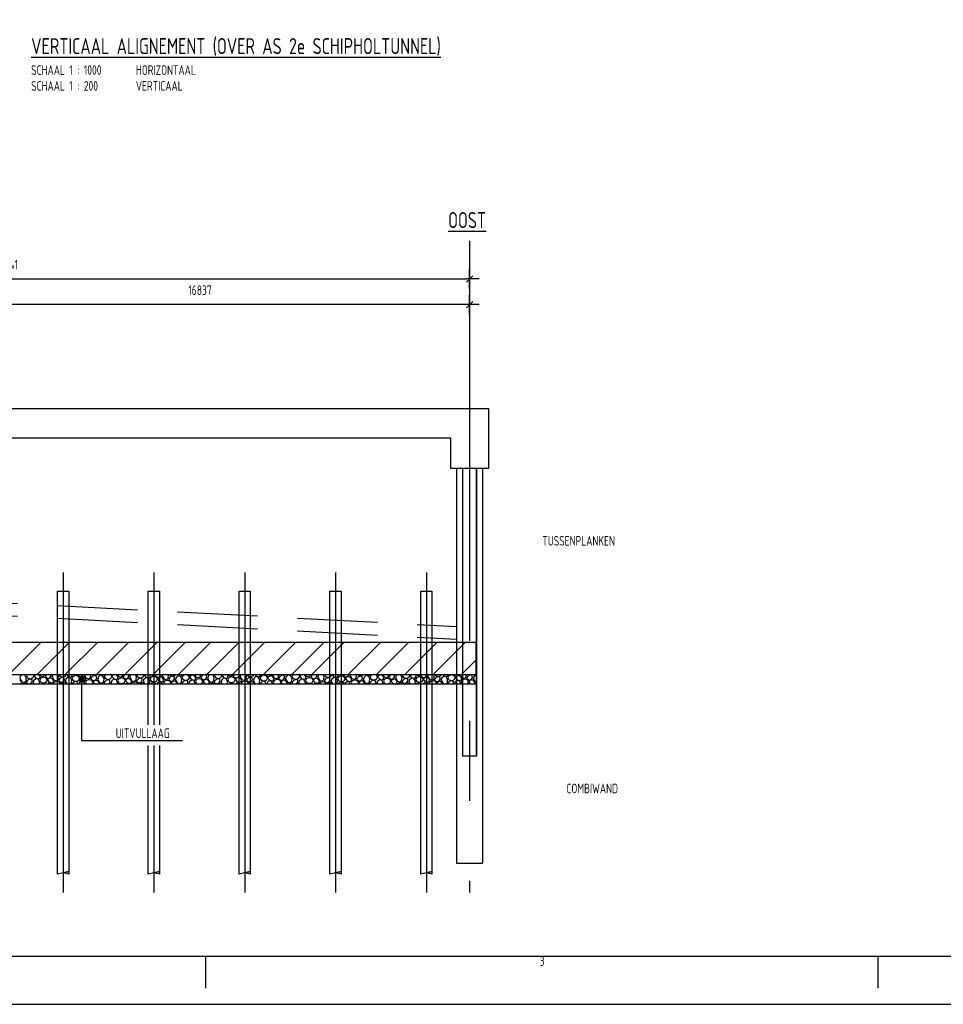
# Model space of a CAD drawing. Extents: x 0 to 1189000, y 0 to 841000.
# Tile 4 of 20: x 500840 to 789293, y 0 to 307708. Entities that reach past the tile are written whole.
import ezdxf
from ezdxf.enums import TextEntityAlignment as Align

# ---------------------------------------------------------------- set-up
doc = ezdxf.new("R2010")
doc.units = 0
doc.header["$LTSCALE"] = 10000
doc.header["$MEASUREMENT"] = 0
doc.linetypes.add('_XC00011$0$CENTER', pattern=[2, 1.25, -0.25, 0.25, -0.25])
doc.linetypes.add('_XC00011$0$HIDDEN', pattern=[0.375, 0.25, -0.125])
doc.layers.get('0').update_dxf_attribs({"linetype": 'CONTINUOUS'})
doc.layers.get('DEFPOINTS').update_dxf_attribs({"linetype": 'CONTINUOUS'})
for name, color, linetype in [('101', 7, 'CONTINUOUS'), ('102', 2, 'CONTINUOUS'), ('103', 4, 'CONTINUOUS'), ('3082', 2, 'CONTINUOUS'), ('3083', 4, 'CONTINUOUS'), ('_XC00011$0$261', 7, 'CONTINUOUS'), ('_XC00011$0$3001', 7, 'CONTINUOUS'), ('_XC00011$0$3002', 2, 'CONTINUOUS'), ('_XC00011$0$3081', 7, 'CONTINUOUS'), ('_XC00011$0$3082', 2, 'CONTINUOUS'), ('_XC00011$0$3083', 4, 'CONTINUOUS'), ('_XC00011$0$3091', 7, 'CONTINUOUS'), ('_XC00011$0$3201', 7, 'CONTINUOUS'), ('_XC00011$0$3203', 4, 'CONTINUOUS'), ('_XC00011$0$3271', 7, 'CONTINUOUS')]:
    doc.layers.add(name, color=color, linetype=linetype)
doc.styles.add('_XC00011$0$ISO', font='ISO', dxfattribs={"width": 0.8})
doc.styles.add('ISO', font='ISO', dxfattribs={"width": 0.8})
doc.styles.get("Standard").update_dxf_attribs({"font": 'SIMPLEX.SHX'})
doc.dimstyles.get("Standard").update_dxf_attribs({"dimtxt": 0.18, "dimasz": 0.18, "dimexe": 0.18, "dimexo": 0.0625, "dimgap": 0.09, "dimtad": 0, "dimtih": 1, "dimtoh": 1, "dimdec": 4, "dimzin": 0, "dimtxsty": 'STANDARD', "dimcen": 0.09, "dimazin": 3, "dimtfac": 1, "dimtdec": 4, "dimtofl": 0, "dimtmove": 0, "dimatfit": 3, "dimtolj": 1, "dimtzin": 0})

# ---------------------------------------------------------------- blocks, each defined once
blk = doc.blocks.new('SHEET_A0')
at = {"layer": '101'}
for p, q in [((559, 5), (559, 15)), ((769, 5), (769, 15))]:
    blk.add_line(p, q, dxfattribs=at)
blk.add_lwpolyline([(0, 0), (1189, 0), (1189, 841), (0, 841)], close=True, dxfattribs=at)
at = {"layer": '103'}
blk.add_lwpolyline([(15, 15), (1174, 15), (1174, 816), (15, 816)], close=True, dxfattribs=at)
at = {"layer": '101', "style": 'ISO', "width": 0.8}
for p in [(1046, 214.2), (1046, 204.2), (1046, 194.2), (1046, 184.2), (1046, 174.2), (1046, 164.2)]:
    blk.add_attdef('DATUM', text='', height=2.5, dxfattribs=at).set_placement(p, align=Align.CENTER)
blk.add_attdef('NAAM', (1039.21, 19.42), '', height=2.5, dxfattribs=at)
at = {"layer": '102', "style": 'ISO', "width": 0.8}
blk.add_text('3', height=3, dxfattribs=at).set_placement((664, 12), align=Align.CENTER)
for tag, height, p in [('DOS_NR', 3.5, (80, 809.25)), ('REV.', 2.5, (1030, 214.2)), ('REV.', 2.5, (1030, 204.2)), ('REV.', 2.5, (1030, 194.2)), ('REV.', 2.5, (1030, 184.2)), ('REV.', 2.5, (1030, 174.2)), ('REV.', 2.5, (1030, 164.2))]:
    blk.add_attdef(tag, text='', height=height, dxfattribs=at).set_placement(p, align=Align.CENTER)
for tag, p, height in [('OMSCHRIJVING', (1060, 214.2), 2.5), ('OMSCHRIJVING', (1060, 204.2), 2.5), ('OMSCHRIJVING', (1060, 194.2), 2.5), ('OMSCHRIJVING', (1060, 184.2), 2.5), ('OMSCHRIJVING', (1060, 174.2), 2.5), ('OMSCHRIJVING', (1060, 164.2), 2.5), ('SCHAAL', (1162.23, 44.76), 3)]:
    blk.add_attdef(tag, p, '', height=height, dxfattribs=at)
at = {"layer": '103', "style": 'ISO', "width": 0.8}
for tag, p in [('ONDERDEEL', (1053.97, 49.76)), ('ONDERDEEL', (1053.97, 41.26)), ('ONDERDEEL', (1053.97, 32.76)), ('TEKENINGNUMMER', (1078.12, 19.42))]:
    blk.add_attdef(tag, p, '', height=5, dxfattribs=at)
blk = doc.blocks.new('_XC00011$0$DIMTICK')
at = {"color": 2}
blk.add_line((-1, -1), (1, 1), dxfattribs=at)
for p, q in [((3, 0), (-1, 0)), ((0, -3), (0, 3))]:
    blk.add_line(p, q)
blk = doc.blocks.new('*D47')
at = {"color": 0, "linetype": 'BYBLOCK'}
blk.add_line((36228, 22888), (19591, 22888), dxfattribs=at)
at = {"layer": 'DEFPOINTS', "color": 0, "linetype": 'BYBLOCK'}
for p in [(19491, 24078), (36328, 23370), (19491, 22888)]:
    blk.add_point(p, dxfattribs=at)
at = {"color": 0, "linetype": 'BYBLOCK', "xscale": 100, "yscale": 100, "zscale": 100, "rotation": 180}
blk.add_blockref('_XC00011$0$DIMTICK', (19491, 22888), dxfattribs=at)
at = {"color": 0, "linetype": 'BYBLOCK', "xscale": 100, "yscale": 100, "zscale": 100}
blk.add_blockref('_XC00011$0$DIMTICK', (36328, 22888), dxfattribs=at)
at = {"color": 2, "linetype": 'BYBLOCK', "style": '_XC00011$0$ISO', "width": 0.8}
blk.add_text('16837', height=300, dxfattribs=at).set_placement((27909, 23187), align=Align.CENTER)
blk = doc.blocks.new('*D49')
at = {"color": 0, "linetype": 'BYBLOCK'}
blk.add_line((7487, 23688), (36228, 23688), dxfattribs=at)
at = {"layer": 'DEFPOINTS', "color": 0, "linetype": 'BYBLOCK'}
for p in [(7387, 23722), (36328, 23688), (36328, 23681)]:
    blk.add_point(p, dxfattribs=at)
at = {"color": 0, "linetype": 'BYBLOCK', "xscale": 100, "yscale": 100, "zscale": 100, "rotation": 180}
blk.add_blockref('_XC00011$0$DIMTICK', (7387, 23688), dxfattribs=at)
at = {"color": 0, "linetype": 'BYBLOCK', "xscale": 100, "yscale": 100, "zscale": 100}
blk.add_blockref('_XC00011$0$DIMTICK', (36328, 23688), dxfattribs=at)
at = {"color": 2, "linetype": 'BYBLOCK', "style": '_XC00011$0$ISO', "width": 0.8}
blk.add_text('28941', height=300, dxfattribs=at).set_placement((21857, 23987), align=Align.CENTER)
blk = doc.blocks.new('*X46')
at = {"color": 0}
for p, q in [((22330, 11094), (22278, 11153)), ((22295, 11185), (22304, 11280)), ((22295, 11185), (22341, 11102)), ((22304, 11280), (22360, 11328)), ((22325, 11036), (22330, 11094)), ((22341, 11102), (22416, 11079)), ((22438, 11308), (22372, 11328)), ((22416, 11079), (22475, 11130)), ((22427, 11328), (22445, 11323)), ((22484, 11224), (22438, 11307)), ((22445, 11323), (22456, 11328)), ((22475, 11130), (22484, 11225)), ((22516, 11328), (22490, 11281)), ((22490, 11281), (22525, 11219)), ((22499, 11106), (22547, 11163)), ((22504, 11051), (22499, 11106)), ((22525, 11219), (22608, 11193)), ((22615, 11184), (22547, 11163)), ((22608, 11193), (22692, 11219)), ((22664, 11157), (22615, 11184)), ((22625, 11043), (22670, 11096)), ((22670, 11096), (22664, 11157)), ((22692, 11219), (22726, 11281)), ((22726, 11281), (22700, 11328)), ((22712, 11056), (22721, 11150)), ((22721, 11150), (22781, 11201)), ((22749, 11264), (22755, 11328)), ((22794, 11214), (22749, 11264)), ((22855, 11178), (22781, 11201)), ((22794, 11214), (22862, 11193)), ((22901, 11095), (22855, 11178)), ((22862, 11193), (22914, 11219)), ((22920, 11278), (22875, 11328)), ((22895, 11028), (22901, 11095)), ((22942, 11214), (22907, 11152)), ((22907, 11152), (22942, 11089)), ((22908, 11328), (22931, 11285)), ((22914, 11219), (22920, 11278)), ((22931, 11285), (23006, 11262)), ((23025, 11240), (22942, 11214)), ((22942, 11089), (23025, 11063)), ((23006, 11262), (23065, 11313)), ((23109, 11214), (23025, 11240)), ((23025, 11063), (23109, 11089)), ((23065, 11313), (23066, 11328)), ((23089, 11289), (23121, 11328)), ((23094, 11234), (23089, 11289)), ((23147, 11205), (23094, 11234)), ((23143, 11152), (23109, 11214)), ((23109, 11089), (23143, 11152)), ((23147, 11205), (23215, 11226)), ((23166, 11135), (23172, 11199)), ((23211, 11085), (23166, 11135)), ((23172, 11199), (23225, 11225)), ((23211, 11085), (23279, 11063)), ((23215, 11226), (23259, 11280)), ((23285, 11206), (23225, 11225)), ((23259, 11280), (23255, 11328)), ((23279, 11063), (23331, 11090)), ((23337, 11148), (23285, 11206)), ((23302, 11239), (23311, 11328)), ((23302, 11239), (23348, 11156)), ((23359, 11084), (23328, 11028)), ((23331, 11090), (23337, 11148)), ((23348, 11156), (23423, 11133)), ((23442, 11110), (23359, 11084)), ((23423, 11133), (23482, 11184)), ((23526, 11084), (23442, 11110)), ((23491, 11278), (23463, 11328)), ((23482, 11184), (23491, 11278)), ((23501, 11328), (23532, 11272)), ((23506, 11160), (23553, 11217)), ((23511, 11105), (23506, 11160)), ((23564, 11075), (23511, 11105)), ((23557, 11028), (23526, 11084)), ((23532, 11272), (23615, 11246)), ((23622, 11238), (23553, 11217)), ((23564, 11075), (23632, 11097)), ((23589, 11069), (23642, 11096)), ((23615, 11246), (23698, 11272)), ((23671, 11211), (23622, 11238)), ((23632, 11097), (23676, 11150)), ((23702, 11077), (23642, 11096)), ((23676, 11150), (23671, 11211)), ((23698, 11272), (23729, 11328)), ((23719, 11109), (23728, 11204)), ((23719, 11109), (23764, 11028)), ((23728, 11204), (23787, 11255)), ((23756, 11318), (23757, 11328)), ((23801, 11268), (23756, 11318)), ((23862, 11232), (23787, 11255)), ((23801, 11268), (23869, 11247)), ((23908, 11148), (23862, 11231)), ((23869, 11247), (23921, 11273)), ((23899, 11054), (23908, 11149)), ((23949, 11268), (23914, 11205)), ((23914, 11205), (23949, 11143)), ((23921, 11273), (23926, 11328)), ((23923, 11030), (23970, 11087)), ((24032, 11294), (23949, 11268)), ((23949, 11143), (24032, 11117)), ((24039, 11108), (23970, 11087)), ((23972, 11328), (24012, 11316)), ((24012, 11316), (24027, 11328)), ((24115, 11268), (24032, 11294)), ((24032, 11117), (24115, 11143)), ((24088, 11081), (24039, 11108)), ((24093, 11028), (24088, 11081)), ((24101, 11288), (24097, 11328)), ((24154, 11259), (24101, 11288)), ((24150, 11205), (24115, 11268)), ((24115, 11143), (24150, 11205)), ((24145, 11074), (24204, 11125)), ((24154, 11259), (24222, 11280)), ((24173, 11188), (24179, 11252)), ((24218, 11138), (24173, 11188)), ((24179, 11252), (24231, 11279)), ((24279, 11102), (24204, 11125)), ((24218, 11138), (24286, 11117)), ((24222, 11280), (24262, 11328)), ((24292, 11260), (24231, 11279)), ((24320, 11028), (24279, 11102)), ((24286, 11117), (24338, 11143)), ((24344, 11202), (24292, 11260)), ((24309, 11293), (24312, 11328)), ((24309, 11293), (24355, 11209)), ((24366, 11138), (24331, 11076)), ((24338, 11143), (24344, 11202)), ((24355, 11209), (24429, 11186)), ((24449, 11164), (24366, 11138)), ((24429, 11186), (24489, 11237)), ((24532, 11138), (24449, 11164)), ((24489, 11237), (24497, 11328)), ((24513, 11214), (24560, 11270)), ((24518, 11158), (24513, 11214)), ((24571, 11129), (24518, 11158)), ((24567, 11076), (24532, 11138)), ((24537, 11328), (24538, 11326)), ((24538, 11326), (24622, 11300)), ((24628, 11292), (24560, 11270)), ((24571, 11129), (24639, 11150)), ((24590, 11059), (24596, 11123)), ((24596, 11123), (24648, 11149)), ((24622, 11300), (24705, 11326)), ((24677, 11264), (24628, 11292)), ((24639, 11150), (24683, 11204)), ((24709, 11130), (24648, 11149)), ((24683, 11204), (24677, 11264)), ((24705, 11326), (24706, 11328)), ((24761, 11072), (24709, 11130)), ((24726, 11163), (24735, 11258)), ((24726, 11163), (24772, 11080)), ((24735, 11258), (24794, 11309)), ((24772, 11080), (24846, 11057)), ((24869, 11285), (24794, 11309)), ((24808, 11322), (24802, 11328)), ((24808, 11322), (24876, 11300)), ((24846, 11057), (24906, 11108)), ((24915, 11202), (24869, 11285)), ((24876, 11300), (24928, 11327)), ((24906, 11108), (24915, 11203)), ((24956, 11321), (24921, 11259)), ((24921, 11259), (24956, 11196)), ((24928, 11326), (24928, 11328)), ((24930, 11084), (24977, 11141)), ((24935, 11029), (24930, 11084)), ((24977, 11328), (24956, 11321)), ((24956, 11196), (25039, 11170)), ((25045, 11162), (24977, 11141)), ((25039, 11170), (25122, 11196)), ((25094, 11135), (25045, 11162)), ((25100, 11074), (25094, 11135)), ((25122, 11321), (25100, 11328)), ((25157, 11259), (25122, 11321)), ((25122, 11196), (25157, 11259)), ((25160, 11312), (25132, 11328)), ((25143, 11034), (25152, 11128)), ((25152, 11128), (25211, 11179)), ((25160, 11312), (25211, 11328)), ((25180, 11242), (25186, 11306)), ((25225, 11192), (25180, 11242)), ((25186, 11306), (25230, 11328)), ((25286, 11156), (25211, 11179)), ((25225, 11192), (25293, 11171)), ((25298, 11314), (25252, 11328)), ((25332, 11073), (25286, 11155)), ((25293, 11171), (25345, 11197)), ((25351, 11255), (25298, 11314)), ((25326, 11328), (25362, 11263)), ((25373, 11192), (25338, 11129)), ((25338, 11129), (25373, 11067)), ((25345, 11197), (25351, 11255)), ((25362, 11263), (25436, 11240)), ((25456, 11218), (25373, 11192)), ((25436, 11240), (25495, 11291)), ((25539, 11192), (25456, 11218)), ((25495, 11291), (25499, 11328)), ((25520, 11267), (25567, 11324)), ((25525, 11212), (25520, 11267)), ((25577, 11183), (25525, 11212)), ((25574, 11129), (25539, 11192)), ((25539, 11067), (25574, 11129)), ((25580, 11328), (25567, 11324)), ((25577, 11183), (25646, 11204)), ((25597, 11113), (25603, 11177)), ((25642, 11062), (25597, 11113)), ((25603, 11177), (25655, 11203)), ((25646, 11204), (25690, 11257)), ((25715, 11184), (25655, 11203)), ((25684, 11318), (25666, 11328)), ((25690, 11257), (25684, 11318)), ((25768, 11126), (25715, 11184)), ((25733, 11217), (25742, 11311)), ((25733, 11217), (25779, 11133)), ((25742, 11311), (25761, 11328)), ((25762, 11067), (25768, 11126)), ((25779, 11133), (25853, 11110)), ((25873, 11088), (25790, 11062)), ((25853, 11110), (25912, 11162)), ((25956, 11062), (25873, 11088)), ((25921, 11256), (25881, 11328)), ((25912, 11162), (25921, 11256)), ((25936, 11328), (25928, 11312)), ((25928, 11312), (25962, 11250)), ((25937, 11138), (25984, 11195)), ((25942, 11082), (25937, 11138)), ((25994, 11053), (25942, 11082)), ((25962, 11250), (26046, 11224)), ((26052, 11216), (25984, 11195)), ((26046, 11224), (26129, 11250)), ((26101, 11188), (26052, 11216)), ((26063, 11074), (26107, 11128)), ((26107, 11128), (26101, 11188)), ((26129, 11250), (26163, 11312)), ((26150, 11087), (26159, 11182)), ((26150, 11087), (26182, 11028)), ((26163, 11312), (26155, 11328)), ((26159, 11182), (26218, 11233)), ((26187, 11296), (26190, 11328)), ((26231, 11246), (26187, 11296)), ((26293, 11209), (26218, 11233)), ((26231, 11246), (26300, 11224)), ((26338, 11126), (26293, 11209)), ((26300, 11224), (26352, 11251)), ((26329, 11032), (26338, 11127)), ((26357, 11309), (26340, 11328)), ((26379, 11245), (26345, 11183)), ((26345, 11183), (26379, 11120)), ((26352, 11251), (26357, 11309)), ((26362, 11328), (26369, 11317)), ((26369, 11317), (26443, 11294)), ((26463, 11271), (26379, 11245)), ((26379, 11120), (26463, 11095)), ((26469, 11086), (26401, 11065)), ((26443, 11294), (26483, 11328)), ((26546, 11245), (26463, 11271)), ((26463, 11095), (26546, 11120)), ((26518, 11059), (26469, 11086)), ((26526, 11321), (26532, 11328)), ((26532, 11266), (26526, 11321)), ((26584, 11236), (26532, 11266)), ((26581, 11183), (26546, 11245)), ((26546, 11120), (26581, 11183)), ((26576, 11052), (26635, 11103)), ((26584, 11236), (26652, 11258)), ((26604, 11166), (26610, 11230)), ((26648, 11116), (26604, 11166)), ((26610, 11230), (26662, 11257)), ((26710, 11080), (26635, 11103)), ((26648, 11116), (26717, 11095)), ((26652, 11258), (26697, 11311)), ((26722, 11238), (26662, 11256)), ((26697, 11311), (26695, 11328)), ((26738, 11028), (26710, 11079)), ((26717, 11095), (26769, 11121)), ((26774, 11179), (26722, 11238)), ((26740, 11270), (26745, 11328)), ((26740, 11270), (26786, 11187)), ((26796, 11116), (26762, 11053)), ((26769, 11121), (26774, 11179)), ((26786, 11187), (26860, 11164)), ((26880, 11142), (26796, 11116)), ((26860, 11164), (26919, 11215)), ((26963, 11116), (26880, 11142)), ((26928, 11309), (26918, 11328)), ((26919, 11215), (26928, 11310)), ((26943, 11191), (26991, 11248)), ((26949, 11136), (26943, 11191)), ((27001, 11107), (26949, 11136)), ((26956, 11328), (26969, 11304)), ((26998, 11053), (26963, 11116)), ((26969, 11304), (27052, 11278)), ((27059, 11269), (26991, 11248)), ((27001, 11107), (27069, 11128)), ((27021, 11037), (27027, 11101)), ((27027, 11101), (27079, 11127)), ((27052, 11278), (27136, 11304)), ((27108, 11242), (27059, 11269)), ((27069, 11128), (27114, 11181)), ((27139, 11108), (27079, 11127)), ((27114, 11181), (27108, 11242)), ((27136, 11304), (27149, 11328)), ((27191, 11050), (27139, 11108)), ((27157, 11141), (27166, 11235)), ((27157, 11141), (27203, 11058)), ((27166, 11235), (27225, 11286)), ((27238, 11299), (27212, 11328)), ((27299, 11263), (27225, 11286)), ((27238, 11299), (27306, 11278)), ((27277, 11034), (27336, 11086)), ((27345, 11180), (27299, 11263)), ((27306, 11278), (27359, 11304)), ((27336, 11086), (27345, 11180)), ((27386, 11299), (27352, 11237)), ((27352, 11237), (27386, 11174)), ((27359, 11304), (27361, 11328)), ((27360, 11062), (27408, 11119)), ((27469, 11325), (27386, 11299)), ((27386, 11174), (27469, 11148)), ((27476, 11140), (27408, 11119)), ((27553, 11299), (27469, 11325)), ((27469, 11148), (27553, 11174)), ((27525, 11113), (27476, 11140)), ((27531, 11052), (27525, 11113)), ((27538, 11319), (27537, 11328)), ((27591, 11290), (27538, 11319)), ((27587, 11237), (27553, 11299)), ((27553, 11174), (27587, 11237)), ((27575, 11028), (27583, 11106)), ((27583, 11106), (27642, 11157)), ((27591, 11290), (27659, 11311)), ((27610, 11220), (27616, 11284)), ((27655, 11170), (27610, 11220)), ((27616, 11284), (27669, 11310)), ((27717, 11134), (27642, 11157)), ((27655, 11170), (27723, 11149)), ((27659, 11311), (27673, 11328)), ((27729, 11291), (27669, 11310)), ((27762, 11050), (27716, 11133)), ((27723, 11149), (27776, 11175)), ((27781, 11233), (27729, 11291)), ((27746, 11324), (27747, 11328)), ((27746, 11324), (27792, 11241)), ((27803, 11170), (27769, 11107)), ((27769, 11107), (27803, 11045)), ((27776, 11175), (27781, 11233)), ((27792, 11241), (27867, 11218)), ((27886, 11195), (27803, 11170)), ((27867, 11218), (27926, 11269)), ((27970, 11170), (27886, 11195)), ((27926, 11269), (27932, 11328)), ((27950, 11245), (27997, 11302)), ((27955, 11190), (27950, 11245)), ((28008, 11161), (27955, 11190)), ((28004, 11107), (27970, 11170)), ((27970, 11045), (28004, 11107)), ((28066, 11323), (27997, 11302)), ((28008, 11161), (28076, 11182)), ((28027, 11090), (28033, 11154)), ((28072, 11040), (28027, 11090)), ((28033, 11154), (28086, 11181)), ((28115, 11296), (28066, 11323)), ((28076, 11182), (28121, 11235)), ((28146, 11162), (28086, 11181)), ((28121, 11235), (28115, 11296)), ((28198, 11104), (28146, 11162)), ((28163, 11195), (28172, 11289)), ((28163, 11195), (28209, 11111)), ((28172, 11289), (28218, 11328)), ((28193, 11045), (28198, 11104)), ((28209, 11111), (28284, 11088)), ((28306, 11317), (28270, 11328)), ((28284, 11088), (28343, 11139)), ((28352, 11234), (28306, 11316)), ((28343, 11139), (28352, 11234)), ((28379, 11328), (28358, 11290)), ((28358, 11290), (28393, 11228)), ((28367, 11115), (28414, 11172)), ((28372, 11060), (28367, 11115)), ((28393, 11228), (28476, 11202)), ((28483, 11194), (28414, 11172)), ((28476, 11202), (28560, 11228)), ((28532, 11166), (28483, 11194)), ((28493, 11052), (28538, 11106)), ((28538, 11106), (28532, 11166)), ((28560, 11228), (28594, 11290)), ((28594, 11290), (28573, 11328)), ((28580, 11065), (28589, 11159)), ((28589, 11159), (28648, 11211)), ((28617, 11274), (28622, 11328)), ((28662, 11223), (28617, 11274)), ((28723, 11187), (28648, 11211)), ((28662, 11223), (28730, 11202)), ((28769, 11104), (28723, 11187)), ((28730, 11202), (28782, 11228)), ((28788, 11287), (28751, 11328)), ((28762, 11028), (28769, 11104)), ((28810, 11223), (28775, 11161)), ((28775, 11161), (28810, 11098)), ((28781, 11328), (28799, 11294)), ((28782, 11228), (28788, 11287)), ((28799, 11294), (28874, 11271)), ((28893, 11249), (28810, 11223)), ((28810, 11098), (28893, 11072)), ((28874, 11271), (28933, 11323)), ((28977, 11223), (28893, 11249)), ((28893, 11072), (28977, 11098)), ((28933, 11323), (28933, 11328)), ((28957, 11299), (28981, 11328)), ((28962, 11243), (28957, 11299)), ((29015, 11214), (28962, 11243)), ((29011, 11161), (28977, 11223)), ((28977, 11098), (29011, 11161)), ((29006, 11030), (29065, 11081)), ((29015, 11214), (29083, 11235)), ((29034, 11144), (29040, 11208)), ((29079, 11094), (29034, 11144)), ((29040, 11208), (29093, 11234)), ((29140, 11058), (29065, 11081)), ((29079, 11094), (29147, 11073)), ((29083, 11235), (29127, 11289)), ((29153, 11216), (29093, 11234)), ((29127, 11289), (29124, 11328)), ((29147, 11073), (29199, 11099)), ((29205, 11157), (29153, 11216)), ((29170, 11248), (29178, 11328)), ((29170, 11248), (29216, 11165)), ((29227, 11094), (29192, 11031)), ((29199, 11099), (29205, 11157)), ((29216, 11165), (29291, 11142)), ((29310, 11120), (29227, 11094)), ((29291, 11142), (29350, 11193)), ((29394, 11094), (29310, 11120)), ((29359, 11287), (29336, 11328)), ((29350, 11193), (29359, 11288)), ((29374, 11328), (29400, 11281)), ((29374, 11169), (29421, 11226)), ((29379, 11114), (29374, 11169)), ((29432, 11085), (29379, 11114)), ((29428, 11031), (29394, 11094)), ((29400, 11281), (29483, 11256)), ((29489, 11247), (29421, 11226)), ((29432, 11085), (29500, 11106)), ((29453, 11028), (29457, 11078)), ((29457, 11078), (29510, 11105)), ((29483, 11256), (29566, 11281)), ((29539, 11220), (29489, 11247)), ((29500, 11106), (29544, 11159)), ((29570, 11086), (29510, 11105)), ((29544, 11159), (29539, 11220)), ((29566, 11281), (29592, 11328)), ((29621, 11028), (29570, 11086)), ((29587, 11119), (29596, 11213)), ((29587, 11119), (29633, 11035)), ((29596, 11213), (29655, 11264)), ((29624, 11327), (29624, 11328)), ((29669, 11277), (29624, 11327)), ((29730, 11241), (29655, 11264)), ((29669, 11277), (29737, 11256)), ((29776, 11158), (29730, 11240)), ((29737, 11256), (29789, 11282)), ((29767, 11063), (29776, 11158)), ((29817, 11277), (29782, 11214)), ((29782, 11214), (29817, 11152)), ((29789, 11282), (29794, 11328)), ((29791, 11040), (29838, 11096)), ((29900, 11303), (29817, 11277)), ((29817, 11152), (29900, 11126)), ((29906, 11118), (29838, 11096)), ((29870, 11328), (29880, 11325)), ((29880, 11325), (29884, 11328)), ((29983, 11277), (29900, 11303)), ((29900, 11126), (29983, 11152)), ((29956, 11090), (29906, 11118)), ((29961, 11030), (29956, 11090)), ((29969, 11297), (29966, 11328)), ((30021, 11268), (29969, 11297)), ((30018, 11214), (29983, 11277)), ((29983, 11152), (30018, 11214)), ((30008, 11028), (30013, 11084)), ((30013, 11084), (30072, 11135)), ((30021, 11268), (30090, 11289)), ((30041, 11198), (30047, 11262)), ((30086, 11148), (30041, 11198)), ((30047, 11262), (30099, 11288)), ((30147, 11111), (30072, 11135)), ((30086, 11148), (30154, 11126)), ((30090, 11289), (30122, 11328)), ((30160, 11269), (30099, 11288)), ((30193, 11028), (30147, 11111)), ((30154, 11126), (30206, 11153)), ((30212, 11211), (30160, 11269)), ((30177, 11302), (30179, 11328)), ((30177, 11302), (30223, 11219)), ((30234, 11147), (30199, 11085)), ((30199, 11085), (30230, 11028)), ((30206, 11152), (30212, 11211)), ((30223, 11219), (30297, 11195)), ((30317, 11173), (30234, 11147)), ((30297, 11195), (30357, 11247)), ((30400, 11147), (30317, 11173)), ((30357, 11247), (30364, 11328)), ((30381, 11223), (30428, 11280)), ((30386, 11167), (30381, 11223)), ((30438, 11138), (30386, 11167)), ((30435, 11085), (30400, 11147)), ((30404, 11028), (30435, 11085)), ((30496, 11301), (30428, 11280)), ((30429, 11328), (30490, 11309)), ((30438, 11138), (30507, 11159)), ((30458, 11068), (30464, 11132)), ((30464, 11132), (30516, 11158)), ((30490, 11309), (30551, 11328)), ((30545, 11274), (30496, 11301)), ((30507, 11159), (30551, 11213)), ((30577, 11140), (30516, 11158)), ((30551, 11213), (30545, 11274)), ((30629, 11081), (30577, 11140)), ((30594, 11172), (30603, 11267)), ((30594, 11172), (30640, 11089)), ((30603, 11267), (30662, 11318)), ((30624, 11028), (30629, 11081)), ((30640, 11089), (30714, 11066)), ((30737, 11295), (30662, 11318)), ((30684, 11328), (30744, 11310)), ((30714, 11066), (30774, 11117)), ((30783, 11211), (30737, 11294)), ((30744, 11310), (30781, 11328)), ((30774, 11117), (30783, 11212)), ((30822, 11328), (30789, 11268)), ((30789, 11268), (30823, 11206)), ((30798, 11093), (30845, 11150)), ((30803, 11038), (30798, 11093)), ((30823, 11206), (30907, 11180)), ((30913, 11171), (30845, 11150)), ((30907, 11180), (30990, 11206)), ((30962, 11144), (30913, 11171)), ((30924, 11030), (30968, 11083)), ((30968, 11083), (30962, 11144)), ((30990, 11206), (31025, 11268)), ((31025, 11268), (30991, 11328)), ((31011, 11043), (31020, 11137)), ((31028, 11322), (31016, 11328)), ((31020, 11137), (31079, 11188)), ((31028, 11322), (31050, 11328)), ((31048, 11251), (31054, 11315)), ((31092, 11201), (31048, 11251)), ((31054, 11315), (31079, 11328)), ((31154, 11165), (31079, 11188)), ((31092, 11201), (31161, 11180)), ((31166, 11323), (31149, 11328)), ((31200, 11082), (31154, 11165)), ((31161, 11180), (31213, 11206)), ((31218, 11265), (31166, 11323)), ((31195, 11028), (31200, 11082)), ((31199, 11328), (31230, 11272)), ((31240, 11201), (31206, 11138)), ((31206, 11138), (31240, 11076)), ((31213, 11206), (31218, 11265)), ((31230, 11272), (31304, 11249)), ((31324, 11227), (31240, 11201)), ((31304, 11249), (31363, 11300)), ((31407, 11201), (31324, 11227)), ((31363, 11300), (31366, 11328)), ((31387, 11276), (31431, 11328)), ((31393, 11221), (31387, 11276)), ((31445, 11192), (31393, 11221)), ((31442, 11138), (31407, 11201)), ((31407, 11076), (31442, 11138)), ((31445, 11192), (31513, 11213)), ((31465, 11122), (31471, 11186)), ((31510, 11072), (31465, 11122)), ((31471, 11186), (31523, 11212)), ((31513, 11213), (31558, 11267)), ((31583, 11193), (31523, 11212)), ((31552, 11327), (31551, 11328)), ((31558, 11267), (31552, 11327)), ((31635, 11135), (31583, 11193)), ((31601, 11226), (31610, 11320)), ((31601, 11226), (31647, 11143)), ((31610, 11320), (31619, 11328)), ((31630, 11077), (31635, 11135)), ((31647, 11143), (31721, 11120)), ((31741, 11097), (31657, 11071)), ((31721, 11120), (31780, 11171)), ((31824, 11071), (31741, 11097)), ((31789, 11265), (31754, 11328)), ((31780, 11171), (31789, 11265)), ((31799, 11328), (31796, 11322)), ((31796, 11322), (31830, 11259)), ((31805, 11147), (31852, 11204)), ((31810, 11092), (31805, 11147)), ((31862, 11062), (31810, 11092)), ((31830, 11259), (31914, 11233)), ((31920, 11225), (31852, 11204)), ((31862, 11062), (31930, 11084)), ((31888, 11056), (31940, 11083)), ((31914, 11233), (31997, 11259)), ((31969, 11198), (31920, 11225)), ((31930, 11084), (31975, 11137)), ((32000, 11064), (31940, 11082)), ((31975, 11137), (31969, 11198)), ((31997, 11259), (32031, 11322)), ((32018, 11096), (32027, 11191)), ((32018, 11096), (32055, 11028)), ((32027, 11191), (32086, 11242)), ((32031, 11322), (32028, 11328)), ((32055, 11305), (32057, 11328)), ((32099, 11255), (32055, 11305)), ((32161, 11219), (32086, 11242)), ((32099, 11255), (32167, 11234)), ((32206, 11135), (32161, 11218)), ((32167, 11234), (32220, 11260)), ((32197, 11041), (32206, 11136)), ((32247, 11255), (32213, 11192)), ((32213, 11192), (32247, 11130)), ((32225, 11318), (32216, 11328)), ((32220, 11260), (32225, 11318)), ((32235, 11328), (32237, 11326)), ((32237, 11326), (32311, 11303)), ((32331, 11281), (32247, 11255)), ((32247, 11130), (32331, 11104)), ((32337, 11095), (32269, 11074)), ((32311, 11303), (32340, 11328)), ((32414, 11255), (32331, 11281)), ((32331, 11104), (32414, 11130)), ((32386, 11068), (32337, 11095)), ((32400, 11275), (32394, 11328)), ((32452, 11246), (32400, 11275)), ((32448, 11192), (32414, 11255)), ((32414, 11130), (32448, 11192)), ((32444, 11061), (32503, 11112)), ((32452, 11246), (32520, 11267)), ((32472, 11175), (32478, 11239)), ((32516, 11125), (32472, 11175)), ((32478, 11239), (32530, 11266)), ((32578, 11089), (32503, 11112)), ((32516, 11125), (32584, 11104)), ((32520, 11267), (32565, 11320)), ((32590, 11247), (32530, 11266)), ((32565, 11320), (32564, 11328)), ((32611, 11028), (32578, 11089)), ((32584, 11104), (32637, 11130)), ((32642, 11189), (32590, 11247)), ((32608, 11280), (32612, 11328)), ((32608, 11280), (32654, 11196)), ((32664, 11125), (32630, 11063)), ((32637, 11130), (32642, 11189)), ((32654, 11196), (32728, 11173)), ((32748, 11151), (32664, 11125)), ((32728, 11173), (32787, 11224)), ((32831, 11125), (32748, 11151)), ((32787, 11224), (32796, 11319)), ((32796, 11319), (32791, 11328)), ((32811, 11201), (32859, 11257)), ((32817, 11145), (32811, 11201)), ((32869, 11116), (32817, 11145)), ((32829, 11328), (32837, 11313)), ((32865, 11063), (32831, 11125)), ((32837, 11313), (32920, 11287)), ((32927, 11279), (32859, 11257)), ((32869, 11116), (32937, 11137)), ((32889, 11046), (32895, 11110)), ((32895, 11110), (32947, 11136)), ((32920, 11287), (33004, 11313)), ((32976, 11251), (32927, 11279)), ((32937, 11137), (32982, 11191)), ((33007, 11117), (32947, 11136)), ((32982, 11191), (32976, 11251)), ((33004, 11313), (33012, 11328)), ((33059, 11059), (33007, 11117)), ((33025, 11150), (33034, 11245)), ((33025, 11150), (33071, 11067)), ((33034, 11245), (33093, 11296)), ((33106, 11309), (33089, 11328)), ((33167, 11272), (33093, 11296)), ((33106, 11309), (33174, 11287)), ((33145, 11044), (33204, 11095)), ((33213, 11189), (33167, 11272)), ((33174, 11287), (33226, 11314)), ((33204, 11095), (33213, 11190)), ((33254, 11308), (33220, 11246)), ((33220, 11246), (33254, 11183)), ((33226, 11313), (33228, 11328)), ((33228, 11071), (33276, 11128)), ((33318, 11328), (33254, 11308)), ((33254, 11183), (33337, 11157)), ((33344, 11149), (33276, 11128)), ((33337, 11157), (33421, 11183)), ((33393, 11122), (33344, 11149)), ((33421, 11308), (33357, 11328)), ((33399, 11061), (33393, 11122)), ((33459, 11299), (33407, 11328)), ((33455, 11246), (33421, 11308)), ((33421, 11183), (33455, 11246)), ((33442, 11028), (33451, 11115)), ((33451, 11115), (33510, 11166)), ((33459, 11299), (33527, 11320)), ((33478, 11229), (33484, 11293)), ((33523, 11179), (33478, 11229)), ((33484, 11293), (33537, 11319)), ((33584, 11143), (33510, 11166)), ((33523, 11179), (33591, 11158)), ((33527, 11320), (33533, 11328)), ((33597, 11301), (33537, 11319)), ((33630, 11059), (33584, 11142)), ((33591, 11158), (33644, 11184)), ((33649, 11242), (33597, 11301)), ((33617, 11328), (33660, 11250)), ((33671, 11179), (33637, 11116)), ((33637, 11116), (33671, 11054)), ((33644, 11184), (33649, 11242)), ((33660, 11250), (33735, 11227)), ((33754, 11205), (33671, 11179)), ((33735, 11227), (33794, 11278)), ((33838, 11179), (33754, 11205)), ((33794, 11278), (33799, 11328)), ((33818, 11254), (33865, 11311)), ((33823, 11199), (33818, 11254)), ((33876, 11170), (33823, 11199)), ((33872, 11116), (33838, 11179)), ((33838, 11054), (33872, 11116)), ((33920, 11328), (33865, 11311)), ((33876, 11170), (33944, 11191)), ((33895, 11100), (33901, 11164)), ((33940, 11049), (33895, 11100)), ((33901, 11164), (33954, 11190)), ((33983, 11305), (33941, 11328)), ((33944, 11191), (33988, 11244)), ((34014, 11171), (33954, 11190)), ((33988, 11244), (33983, 11305)), ((34066, 11113), (34014, 11171)), ((34031, 11204), (34040, 11298)), ((34031, 11204), (34077, 11120)), ((34040, 11298), (34075, 11328)), ((34061, 11054), (34066, 11113)), ((34077, 11120), (34152, 11097)), ((34152, 11097), (34211, 11148)), ((34174, 11326), (34167, 11328)), ((34220, 11243), (34174, 11326)), ((34211, 11148), (34220, 11243)), ((34242, 11328), (34226, 11299)), ((34226, 11299), (34261, 11237)), ((34235, 11125), (34282, 11182)), ((34240, 11069), (34235, 11125)), ((34261, 11237), (34344, 11211)), ((34351, 11203), (34282, 11182)), ((34344, 11211), (34427, 11237)), ((34400, 11175), (34351, 11203)), ((34361, 11061), (34405, 11115)), ((34405, 11115), (34400, 11175)), ((34427, 11237), (34462, 11299)), ((34462, 11299), (34446, 11328)), ((34448, 11074), (34457, 11169)), ((34457, 11169), (34516, 11220)), ((34485, 11283), (34489, 11328)), ((34530, 11233), (34485, 11283)), ((34591, 11196), (34516, 11220)), ((34530, 11233), (34598, 11211)), ((34637, 11113), (34591, 11196)), ((34598, 11211), (34650, 11238)), ((34656, 11296), (34627, 11328)), ((34629, 11028), (34637, 11114)), ((34678, 11232), (34643, 11170)), ((34643, 11170), (34678, 11107)), ((34650, 11238), (34656, 11296)), ((34654, 11328), (34667, 11304)), ((34667, 11304), (34742, 11280)), ((34761, 11258), (34678, 11232)), ((34678, 11107), (34761, 11082)), ((34742, 11280), (34797, 11328)), ((34845, 11232), (34761, 11258)), ((34761, 11082), (34845, 11107)), ((34825, 11308), (34842, 11328)), ((34830, 11253), (34825, 11308)), ((34883, 11223), (34830, 11253)), ((34879, 11170), (34845, 11232)), ((34845, 11107), (34879, 11170)), ((34874, 11039), (34933, 11090)), ((34883, 11223), (34951, 11245)), ((34902, 11153), (34908, 11217)), ((34947, 11103), (34902, 11153)), ((34908, 11217), (34961, 11243)), ((35008, 11067), (34933, 11090)), ((34947, 11103), (35015, 11082)), ((34951, 11245), (34995, 11298)), ((35021, 11225), (34961, 11243)), ((34995, 11298), (34992, 11328)), ((35015, 11082), (35067, 11108)), ((35073, 11166), (35021, 11225)), ((35038, 11257), (35045, 11328)), ((35038, 11257), (35084, 11174)), ((35095, 11103), (35060, 11040)), ((35067, 11108), (35073, 11166)), ((35084, 11174), (35159, 11151)), ((35178, 11129), (35095, 11103)), ((35159, 11151), (35218, 11202)), ((35262, 11103), (35178, 11129)), ((35227, 11296), (35209, 11328)), ((35218, 11202), (35227, 11297)), ((35242, 11178), (35289, 11235)), ((35247, 11123), (35242, 11178)), ((35247, 11328), (35268, 11291)), ((35300, 11094), (35247, 11123)), ((35296, 11040), (35262, 11103)), ((35268, 11291), (35351, 11265)), ((35357, 11256), (35289, 11235)), ((35300, 11094), (35368, 11115)), ((35320, 11028), (35325, 11088)), ((35325, 11088), (35378, 11114)), ((35351, 11265), (35434, 11291)), ((35407, 11229), (35357, 11256)), ((35368, 11115), (35412, 11168)), ((35438, 11095), (35378, 11114)), ((35412, 11168), (35407, 11229)), ((35434, 11291), (35455, 11328)), ((35490, 11037), (35438, 11095)), ((35455, 11128), (35464, 11222)), ((35455, 11128), (35501, 11045)), ((35464, 11222), (35523, 11273)), ((35537, 11286), (35499, 11328)), ((35598, 11250), (35523, 11273)), ((35537, 11286), (35605, 11265)), ((35644, 11167), (35598, 11250)), ((35605, 11265), (35657, 11291)), ((35635, 11073), (35644, 11167)), ((35685, 11286), (35650, 11224)), ((35650, 11224), (35685, 11161)), ((35657, 11291), (35661, 11328)), ((35659, 11049), (35706, 11106)), ((35768, 11312), (35685, 11286)), ((35685, 11161), (35768, 11135)), ((35774, 11127), (35706, 11106)), ((35851, 11286), (35768, 11312)), ((35768, 11135), (35851, 11161)), ((35824, 11100), (35774, 11127)), ((35829, 11039), (35824, 11100)), ((35837, 11306), (35835, 11328)), ((35889, 11277), (35837, 11306)), ((35886, 11224), (35851, 11286)), ((35851, 11161), (35886, 11224)), ((35875, 11028), (35881, 11093)), ((35881, 11093), (35940, 11144)), ((35889, 11277), (35958, 11298)), ((35909, 11207), (35915, 11271)), ((35954, 11157), (35909, 11207)), ((35915, 11271), (35967, 11297)), ((36015, 11121), (35940, 11144)), ((35954, 11157), (36022, 11136)), ((35958, 11298), (35983, 11328)), ((36027, 11278), (35967, 11297)), ((36061, 11037), (36015, 11120)), ((36022, 11136), (36074, 11162)), ((36080, 11220), (36027, 11278)), ((36045, 11311), (36047, 11328)), ((36045, 11311), (36091, 11228)), ((36102, 11157), (36067, 11094)), ((36067, 11094), (36102, 11032)), ((36074, 11162), (36080, 11220)), ((36091, 11228), (36165, 11205)), ((36185, 11182), (36102, 11157)), ((36165, 11205), (36225, 11256)), ((36268, 11157), (36185, 11182)), ((36225, 11256), (36231, 11328)), ((36249, 11232), (36296, 11289)), ((36254, 11177), (36249, 11232)), ((36306, 11147), (36254, 11177)), ((36303, 11094), (36268, 11157)), ((36268, 11032), (36303, 11094)), ((36364, 11310), (36296, 11289)), ((36306, 11147), (36375, 11169)), ((36326, 11328), (36358, 11318)), ((36326, 11077), (36332, 11141)), ((36332, 11141), (36384, 11168)), ((36358, 11318), (36389, 11328)), ((36413, 11283), (36364, 11310)), ((36375, 11169), (36419, 11222)), ((36445, 11149), (36384, 11168)), ((36419, 11222), (36413, 11283)), ((36497, 11091), (36445, 11149)), ((36462, 11181), (36471, 11276)), ((36462, 11181), (36508, 11098)), ((36471, 11276), (36530, 11327)), ((36491, 11032), (36497, 11091)), ((36508, 11098), (36530, 11091)), ((36530, 11327), (36530, 11327)), ((22309, 11028), (22325, 11036)), ((22352, 11031), (22351, 11028)), ((22436, 11057), (22352, 11031)), ((22519, 11031), (22436, 11057)), ((22545, 11028), (22504, 11051)), ((22520, 11028), (22519, 11031)), ((22578, 11028), (22625, 11043)), ((22608, 11028), (22635, 11042)), ((22679, 11028), (22635, 11042)), ((22712, 11056), (22728, 11028)), ((22959, 11028), (22964, 11034)), ((23032, 11055), (22964, 11034)), ((23080, 11028), (23032, 11055)), ((23147, 11028), (23198, 11072)), ((23272, 11048), (23198, 11072)), ((23283, 11028), (23272, 11048)), ((23585, 11028), (23589, 11069)), ((23745, 11028), (23702, 11077)), ((23869, 11028), (23899, 11054)), ((23923, 11028), (23923, 11030)), ((24141, 11028), (24145, 11074)), ((24331, 11076), (24357, 11028)), ((24541, 11028), (24567, 11076)), ((24618, 11028), (24590, 11059)), ((24757, 11028), (24761, 11072)), ((24866, 11034), (24846, 11028)), ((24886, 11028), (24866, 11034)), ((24936, 11028), (24935, 11029)), ((25062, 11028), (25100, 11074)), ((25143, 11034), (25146, 11028)), ((25327, 11028), (25332, 11073)), ((25373, 11067), (25456, 11041)), ((25462, 11033), (25448, 11028)), ((25456, 11041), (25539, 11067)), ((25470, 11028), (25462, 11033)), ((25603, 11028), (25628, 11050)), ((25697, 11028), (25628, 11050)), ((25642, 11062), (25710, 11041)), ((25710, 11041), (25762, 11068)), ((25790, 11062), (25771, 11028)), ((25975, 11028), (25956, 11062)), ((25994, 11053), (26063, 11074)), ((26018, 11028), (26020, 11047)), ((26020, 11047), (26072, 11073)), ((26132, 11055), (26072, 11073)), ((26156, 11028), (26132, 11055)), ((26325, 11028), (26329, 11032)), ((26370, 11028), (26401, 11065)), ((26521, 11028), (26518, 11059)), ((26574, 11028), (26576, 11052)), ((26762, 11053), (26776, 11028)), ((26984, 11028), (26998, 11053)), ((27028, 11028), (27021, 11037)), ((27189, 11028), (27191, 11050)), ((27203, 11058), (27277, 11034)), ((27364, 11028), (27360, 11062)), ((27511, 11028), (27531, 11052)), ((27760, 11028), (27762, 11051)), ((27803, 11045), (27856, 11028)), ((27917, 11028), (27970, 11045)), ((28072, 11040), (28111, 11028)), ((28159, 11028), (28193, 11045)), ((28220, 11040), (28214, 11028)), ((28303, 11066), (28220, 11040)), ((28387, 11040), (28303, 11066)), ((28425, 11031), (28372, 11060)), ((28393, 11028), (28387, 11040)), ((28425, 11031), (28493, 11052)), ((28457, 11028), (28503, 11051)), ((28563, 11032), (28503, 11051)), ((28567, 11028), (28563, 11032)), ((28580, 11065), (28601, 11028)), ((28819, 11028), (28832, 11043)), ((28900, 11064), (28832, 11043)), ((28949, 11037), (28900, 11064)), ((28950, 11028), (28949, 11037)), ((29006, 11028), (29006, 11030)), ((29156, 11028), (29140, 11057)), ((29192, 11031), (29194, 11028)), ((29426, 11028), (29428, 11031)), ((29633, 11035), (29656, 11028)), ((29726, 11028), (29767, 11063)), ((29792, 11028), (29791, 11040)), ((29960, 11028), (29961, 11030)), ((30193, 11028), (30193, 11029)), ((30494, 11028), (30458, 11068)), ((30734, 11044), (30684, 11028)), ((30784, 11028), (30734, 11044)), ((30821, 11028), (30803, 11038)), ((30918, 11028), (30924, 11030)), ((30932, 11028), (30933, 11029)), ((30936, 11028), (30933, 11029)), ((31011, 11043), (31019, 11028)), ((31240, 11076), (31324, 11050)), ((31330, 11042), (31286, 11028)), ((31324, 11050), (31407, 11076)), ((31355, 11028), (31330, 11042)), ((31461, 11028), (31496, 11059)), ((31571, 11035), (31496, 11059)), ((31510, 11072), (31578, 11050)), ((31575, 11028), (31571, 11035)), ((31578, 11050), (31630, 11077)), ((31657, 11071), (31634, 11028)), ((31848, 11028), (31824, 11071)), ((31885, 11028), (31888, 11056)), ((32032, 11028), (32000, 11064)), ((32182, 11028), (32197, 11041)), ((32231, 11028), (32269, 11074)), ((32390, 11028), (32386, 11068)), ((32441, 11028), (32444, 11061)), ((32630, 11063), (32649, 11028)), ((32846, 11028), (32865, 11063)), ((32904, 11028), (32889, 11046)), ((33056, 11028), (33059, 11059)), ((33071, 11067), (33145, 11044)), ((33232, 11028), (33228, 11071)), ((33371, 11028), (33399, 11061)), ((33627, 11028), (33630, 11060)), ((33671, 11054), (33753, 11028)), ((33755, 11028), (33838, 11054)), ((33917, 11028), (33927, 11036)), ((33953, 11028), (33927, 11036)), ((33940, 11049), (34008, 11028)), ((34008, 11028), (34061, 11054)), ((34088, 11049), (34076, 11028)), ((34171, 11075), (34088, 11049)), ((34255, 11049), (34171, 11075)), ((34293, 11040), (34240, 11069)), ((34266, 11028), (34255, 11049)), ((34293, 11040), (34361, 11061)), ((34318, 11034), (34371, 11060)), ((34318, 11028), (34318, 11034)), ((34431, 11042), (34371, 11060)), ((34443, 11028), (34431, 11042)), ((34448, 11074), (34474, 11028)), ((34680, 11028), (34699, 11052)), ((34768, 11073), (34699, 11052)), ((34817, 11046), (34768, 11073)), ((34818, 11028), (34817, 11046)), ((34873, 11028), (34874, 11039)), ((35029, 11028), (35008, 11066)), ((35060, 11040), (35067, 11028)), ((35289, 11028), (35296, 11040)), ((35489, 11028), (35490, 11037)), ((35501, 11045), (35554, 11028)), ((35583, 11028), (35635, 11073)), ((35661, 11028), (35659, 11049)), ((35820, 11028), (35829, 11039)), ((36060, 11028), (36061, 11038)), ((36102, 11032), (36113, 11028)), ((36257, 11028), (36268, 11032)), ((36370, 11028), (36326, 11077)), ((36483, 11028), (36491, 11032)), ((36530, 11031), (36522, 11028))]:
    blk.add_line(p, q, dxfattribs=at)
blk = doc.blocks.new('_XC00011')
at = {"layer": '_XC00011$0$261', "linetype": '_XC00011$0$CENTER'}
for p, q in [((36327.84484, 24875.13878), (36327.84484, 4513.78593)), ((34977.84484, 14513.73914), (34977.84484, 4513.78593))]:
    blk.add_line(p, q, dxfattribs=at)
at = {"layer": '_XC00011$0$261', "color": 7, "linetype": '_XC00011$0$CENTER'}
for p, q in [((23633.84484, 14513.73914), (23633.84484, 4513.78593)), ((26469.84484, 14513.73914), (26469.84484, 9754.14893)), ((29305.84484, 14513.73914), (29305.84484, 4513.78593)), ((32141.84484, 14513.73914), (32141.84484, 4513.78593)), ((26469.84484, 9102.42866), (26469.84484, 4513.78593))]:
    blk.add_line(p, q, dxfattribs=at)
at = {"layer": '_XC00011$0$3001'}
for p, q in [((36110.34484, 17775.15347), (36110.34484, 12328.15347)), ((36110.34484, 11028.15347), (36110.34484, 8775.15347))]:
    blk.add_line(p, q, dxfattribs=at)
at = {"layer": '_XC00011$0$3001', "linetype": '_XC00011$0$HIDDEN'}
for p, q in [((35921.34484, 12328.15347), (35921.34484, 11028.15347)), ((36110.34484, 12328.15347), (36110.34484, 11028.15347))]:
    blk.add_line(p, q, dxfattribs=at)
at = {"layer": '_XC00011$0$3002'}
for p, q in [((35921.34484, 17775.15347), (35921.34484, 12328.15347)), ((36530.34484, 17775.15347), (36530.34484, 8775.15347)), ((36545.34484, 17775.15347), (36545.34484, 8775.15347)), ((36734.34484, 17775.15347), (36734.34484, 5428.15347)), ((35921.34484, 11028.15347), (35921.34484, 5428.15347)), ((36545.34484, 8775.15347), (36110.34484, 8775.15347)), ((35921.34484, 5428.15347), (36734.34484, 5428.15347))]:
    blk.add_line(p, q, dxfattribs=at)
at = {"layer": '_XC00011$0$3081'}
for points in [[(36562.73659, 15274.66903, 0, 200, 0), (36862.73659, 15274.66903, 0, 0, 0), (41227.93265, 15274.66903, 0, 0, 0)], [(36734.34484, 7554.83529, 0, 200, 0), (37034.34484, 7554.83529, 0, 0, 0), (41219.72578, 7554.83529, 0, 0, 0)]]:
    blk.add_lwpolyline(points, format="xyseb", dxfattribs=at)
at = {"layer": '_XC00011$0$3081', "const_width": 99.75}
blk.add_lwpolyline([(24159.2443, 11163.77699, 1), (24259.4943, 11163.77699, 1)], format="xyb", close=True, dxfattribs=at)
at = {"layer": '_XC00011$0$3081'}
blk.add_lwpolyline([(24209.3693, 11163.77699), (24209.3693, 9261.68792), (27362.50022, 9261.68792)], dxfattribs=at)
at = {"layer": '_XC00011$0$3201', "linetype": '_XC00011$0$HIDDEN'}
for p, q in [((19717.07486, 13677.46498), (35921.34484, 12828.8429)), ((19717.07486, 13277.46498), (35921.34484, 12428.8429))]:
    blk.add_line(p, q, dxfattribs=at)
at = {"layer": '_XC00011$0$3201'}
for points in [[(23808.84484, 5169.08717), (23458.84484, 5081.58717), (23458.84484, 13928.15347), (23808.84484, 13928.15347), (23808.84484, 5081.58717), (23633.84484, 5125.33717)], [(29480.84484, 5169.08717), (29130.84484, 5081.58717), (29130.84484, 13928.15347), (29480.84484, 13928.15347), (29480.84484, 5081.58717), (29305.84484, 5125.33717)], [(32316.84484, 5169.08717), (31966.84484, 5081.58717), (31966.84484, 13928.15347), (32316.84484, 13928.15347), (32316.84484, 5081.58717), (32141.84484, 5125.33717)], [(35152.84484, 5169.08717), (34802.84484, 5081.58717), (34802.84484, 13928.15347), (35152.84484, 13928.15347), (35152.84484, 5081.58717), (34977.84484, 5125.33717)]]:
    blk.add_lwpolyline(points, close=True, dxfattribs=at)
for points in [[(26294.84484, 9751.0453), (26294.84484, 13928.15347), (26644.84484, 13928.15347), (26644.84484, 9751.0453)], [(26644.84484, 5169.08717), (26294.84484, 5081.58717), (26294.84484, 9102.27643)], [(26644.84484, 9102.27643), (26644.84484, 5081.58717), (26469.84484, 5125.33717), (26644.84484, 5169.08717)]]:
    blk.add_lwpolyline(points, dxfattribs=at)
at = {"layer": '_XC00011$0$3203'}
for points in [[(20040.84484, 17775.15347), (20040.84484, 18725.15347), (35727.84484, 18725.15347), (35727.84484, 17775.15347), (36927.84484, 17775.15347), (36927.84484, 19625.15347), (36927.84484, 19625.15347), (6786.84484, 19625.15347), (6786.84484, 17775.15347), (7986.84484, 17775.15347), (7986.84484, 18725.15347), (18940.84484, 18725.15347), (18940.84484, 17775.15347)], [(36530.34484, 11328.15347), (36530.34484, 12328.15347), (7189.34484, 12328.15347), (7189.34484, 11328.15347)]]:
    blk.add_lwpolyline(points, close=True, dxfattribs=at)
blk.add_lwpolyline([(36530.34484, 11328.15347), (36530.34484, 11028.15347), (7189.34484, 11028.15347), (7189.34484, 11328.15347)], dxfattribs=at)
at = {"layer": '_XC00011$0$3271', "color": 0}
for p, q in [((21934.75518, 11328.15347), (22934.75518, 12328.15347)), ((22818.63866, 11328.15347), (23818.63866, 12328.15347)), ((23702.52214, 11328.15347), (24702.52214, 12328.15347)), ((24674.65561, 11328.15347), (25674.65561, 12328.15347)), ((25558.53909, 11328.15347), (26558.53909, 12328.15347)), ((26442.42257, 11328.15347), (27442.42257, 12328.15347)), ((27238.05604, 11328.15347), (28238.05604, 12328.15347)), ((28121.93952, 11328.15347), (29121.93952, 12328.15347)), ((28921.073, 11328.15347), (29921.073, 12328.15347)), ((29889.70647, 11328.15347), (30889.70647, 12328.15347)), ((30773.58995, 11328.15347), (31773.58995, 12328.15347)), ((31399.72343, 11328.15347), (32399.72343, 12328.15347)), ((32541.3569, 11328.15347), (33541.3569, 12328.15347)), ((33425.24038, 11328.15347), (34425.24038, 12328.15347)), ((34309.12386, 11328.15347), (35309.12386, 12328.15347)), ((35193.00733, 11328.15347), (36193.00733, 12328.15347)), ((36076.89081, 11328.15347), (36530.34484, 11781.6075))]:
    blk.add_line(p, q, dxfattribs=at)
at = {"layer": '_XC00011$0$3271'}
blk.add_blockref('*X46', (0, 0), dxfattribs=at)
at = {"layer": '_XC00011$0$3082', "style": '_XC00011$0$ISO', "width": 0.8}
for s, p in [('TUSSENPLANKEN', (38601.72392, 15354.02796)), ('UITVULLAAG', (25276.71465, 9341.04686)), ('COMBIWAND', (39353.21376, 7614.23532))]:
    blk.add_text(s, height=300, dxfattribs=at).set_placement(p)
at = {"layer": '_XC00011$0$3083', "style": '_XC00011$0$ISO', "width": 0.8}
blk.add_text('%%UOOST', height=500, dxfattribs=at).set_placement((35657.37197, 25277.21415))
at = {"layer": '_XC00011$0$3091'}
for base, p1, p2, picture, middle in [((36227.84484, 23687.55076), (7386.84484, 23722.42855), (36327.84484, 23681.38667), '*D49', (21857.34484, 23987.41952)), ((19540.84484, 22887.55076), (36327.84484, 23370.07745), (19490.84484, 24077.73894), '*D47', (27909.34484, 23187.41952))]:
    dim = blk.add_linear_dim(base=base, p1=p1, p2=p2, dimstyle='STANDARD', dxfattribs=at)
    dim.commit()
    dim.dimension.update_dxf_attribs({"geometry": picture, "text_midpoint": middle})

msp = doc.modelspace()

# ---------------------------------------------------------------- block references
for name, p, xscale, yscale, zscale in [('SHEET_A0', (0, 0), 1000, 1000, 1000), ('_XC00011', (278059.6502, -10190.0822), 10, 10, 10)]:
    msp.add_blockref(name, p, dxfattribs=dict(xscale=xscale, yscale=yscale, zscale=zscale))

# ---------------------------------------------------------------- texts
at = {"layer": '3082', "style": 'ISO', "width": 0.8}
for s, p in [('SCHAAL 1 : 1000', (504428.608, 290449.41497)), ('HORIZONTAAL', (537107.26797, 290449.41497)), ('SCHAAL 1 : 200', (504428.608, 285497.12487)), ('VERTICAAL', (537107.26797, 285497.12487))]:
    msp.add_text(s, height=3000, rotation=0.0975911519, dxfattribs=at).set_placement(p)
at = {"layer": '3083', "style": 'ISO', "width": 0.8}
msp.add_text('%%UVERTICAAL ALIGNEMENT (OVER AS 2e SCHIPHOLTUNNEL)', height=5000, dxfattribs=at).set_placement((504428.608, 296951.3968))

doc.saveas('drawing.dxf')
